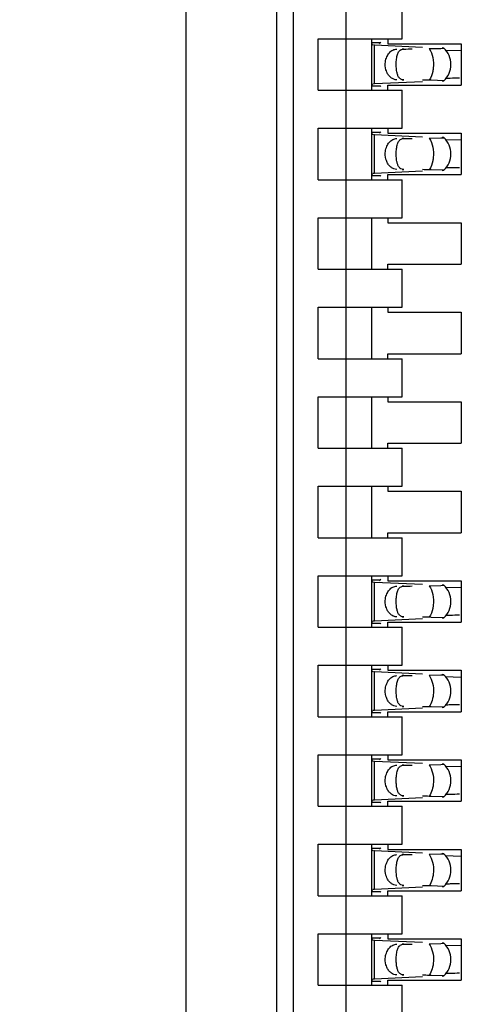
# Model space of a CAD drawing. Header units: inches. Extents: x 0 to 22, y 0 to 17.
# Tile 32 of 52: x 4.396 to 4.552, y 9.701 to 10.048. Entities that reach past the tile are written whole.
import ezdxf

# ---------------------------------------------------------------- set-up
doc = ezdxf.new("R2010")
doc.units = ezdxf.units.IN
doc.header["$LTSCALE"] = 1.21
doc.header["$MEASUREMENT"] = 0
doc.layers.get('0').update_dxf_attribs({"linetype": 'CONTINUOUS'})
doc.layers.add('DIMENSIONS', color=7, linetype='CONTINUOUS')
doc.styles.get("Standard").update_dxf_attribs({"font": 'txt', "width": 0.8})
doc.dimstyles.new('DIMSTYLE_1', dxfattribs={"dimtxt": 0.125, "dimasz": 0.18, "dimexe": 0.18, "dimexo": 0.0625, "dimgap": 0.09, "dimtad": 0, "dimtih": 1, "dimtoh": 1, "dimdec": 3, "dimzin": 4, "dimdsep": 46, "dimtxsty": 'STANDARD', "dimblk": '_FILLED', "dimblk1": '_FILLED', "dimblk2": '_FILLED', "dimcen": 0.09, "dimadec": 0, "dimazin": 0, "dimtp": 0.01, "dimtm": 0.01, "dimtfac": 1, "dimtdec": 3, "dimtofl": 0, "dimtmove": 0, "dimatfit": 3, "dimldrblk": '_FILLED', "dimfxl": 1, "dimtolj": 1, "dimtzin": 4, "dimarcsym": 0})

# ---------------------------------------------------------------- blocks, each defined once
blk = doc.blocks.new('*D4')
at = {"layer": 'DIMENSIONS', "color": 2, "linetype": 'CONTINUOUS'}
blk.add_line((4.453634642, 7.0576741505), (3.554734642, 7.0576741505), dxfattribs=at)
at = {"layer": 'DIMENSIONS', "color": 2, "linetype": 'CONTINUOUS', "insert": (3.492234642, 7.1201741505), "char_height": 0.125, "width": 1.525, "attachment_point": 3, "line_spacing_factor": 0.9}
blk.add_mtext('-4.822{\\Ftxt.shx;\\W1.000000;\\H0.125000; }[122.48]', dxfattribs=at)
blk = doc.blocks.new('_FILLED')
at = {"color": 0, "linetype": 'BYBLOCK'}
blk.add_solid([(0, 0), (-1, 0.1736111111), (-1, -0.1736111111)], dxfattribs=at)
blk = doc.blocks.new('*D5')
at = {"layer": 'DIMENSIONS', "color": 2, "linetype": 'CONTINUOUS'}
for p, q in [((4.0577810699, 6.9362306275), (3.9375, 6.75)), ((4.441734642, 6.9362306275), (4.0577810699, 6.9362306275)), ((3.9375, 6.75), (3.554734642, 6.75))]:
    blk.add_line(p, q, dxfattribs=at)
at = {"layer": 'DIMENSIONS', "color": 2, "linetype": 'CONTINUOUS', "insert": (3.492234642, 6.8125), "char_height": 0.125, "width": 1.525, "attachment_point": 3, "line_spacing_factor": 0.9}
blk.add_mtext('-4.943{\\Ftxt.shx;\\W1.000000;\\H0.125000; }[125.56]', dxfattribs=at)

msp = doc.modelspace()

# ---------------------------------------------------------------- linework, layer by layer
at = {"color": 7, "linetype": 'CONTINUOUS'}
for p, q in [((4.4550220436, 7.8665953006), (4.4550220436, 11.0707530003)), ((4.4869732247, 8.1738788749), (4.4869732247, 11.0085245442)), ((4.4928787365, 8.2919891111), (4.4928787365, 10.8293906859)), ((4.5113826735, 8.3562762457), (4.5113826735, 10.8261271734)), ((4.5310677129, 10.0412017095), (4.5310677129, 10.0545875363)), ((4.5015401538, 10.0230914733), (4.5015401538, 10.0412017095)), ((4.5015401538, 10.0412017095), (4.5310677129, 10.0412017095)), ((4.5204377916, 10.0230914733), (4.5204377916, 10.0412017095)), ((4.5261070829, 10.0412017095), (4.5261070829, 10.039430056)), ((4.523383, 10.0397083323), (4.5204377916, 10.0397083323)), ((4.5204377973, 10.0396997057), (4.5204387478, 10.0397705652)), ((4.5204526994, 10.0394626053), (4.5204377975, 10.039698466)), ((4.5214046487, 10.0388874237), (4.5209895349, 10.0389099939)), ((4.5382877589, 10.0381048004), (4.521404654, 10.0388892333)), ((4.5231670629, 10.0394554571), (4.523383, 10.0397083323)), ((4.5261070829, 10.039430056), (4.5519338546, 10.039430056)), ((4.540623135, 10.0377115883), (4.5447165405, 10.037803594)), ((4.5447165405, 10.037803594), (4.545776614, 10.0378718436)), ((4.5457883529, 10.0378829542), (4.5451576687, 10.0379361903)), ((4.551923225, 10.0369600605), (4.5462588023, 10.0371004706)), ((4.5519338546, 10.039430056), (4.5519338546, 10.0248631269)), ((4.5413699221, 10.0265691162), (4.540623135, 10.0265815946)), ((4.5457883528, 10.0264102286), (4.5413699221, 10.0265691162)), ((4.5015401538, 10.0230914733), (4.5310677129, 10.0230914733)), ((4.5204377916, 10.0245848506), (4.523383, 10.0245848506)), ((4.5204377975, 10.0245947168), (4.5206828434, 10.0253027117)), ((4.5204387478, 10.0245226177), (4.5204377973, 10.0245934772)), ((4.5208249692, 10.0253719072), (4.521182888, 10.0253944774)), ((4.521404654, 10.0254039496), (4.5382877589, 10.0261883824)), ((4.5261070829, 10.0230914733), (4.5261070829, 10.0248631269)), ((4.5261070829, 10.0248631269), (4.5519338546, 10.0248631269)), ((4.5310677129, 10.0097056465), (4.5310677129, 10.0230914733)), ((4.5451576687, 10.0263569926), (4.5457883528, 10.0264102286)), ((4.5015401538, 9.9915954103), (4.5015401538, 10.0097056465)), ((4.5015401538, 10.0097056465), (4.5310677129, 10.0097056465)), ((4.5204377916, 9.9915954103), (4.5204377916, 10.0097056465)), ((4.5261070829, 10.0097056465), (4.5261070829, 10.007933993)), ((4.523383, 10.0082122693), (4.5204377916, 10.0082122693)), ((4.5204377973, 10.0082036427), (4.5204387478, 10.0082745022)), ((4.5204526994, 10.0079665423), (4.5204377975, 10.008202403)), ((4.5214046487, 10.0073913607), (4.5209895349, 10.0074139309)), ((4.5382877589, 10.0066087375), (4.521404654, 10.0073931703)), ((4.5231670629, 10.0079593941), (4.523383, 10.0082122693)), ((4.5261070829, 10.007933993), (4.5519338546, 10.007933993)), ((4.540623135, 10.0062155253), (4.5447165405, 10.006307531)), ((4.5447165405, 10.006307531), (4.545776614, 10.0063757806)), ((4.5457883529, 10.0063868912), (4.5451576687, 10.0064401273)), ((4.5519338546, 10.007933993), (4.5519338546, 9.9933670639)), ((4.551923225, 10.0054639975), (4.5462588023, 10.0056044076)), ((4.5204377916, 9.9930887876), (4.523383, 9.9930887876)), ((4.5204377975, 9.9930986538), (4.5206828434, 9.9938066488)), ((4.5204387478, 9.9930265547), (4.5204377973, 9.9930974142)), ((4.5208249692, 9.9938758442), (4.521182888, 9.9938984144)), ((4.521404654, 9.9939078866), (4.5382877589, 9.9946923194)), ((4.5261070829, 9.9915954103), (4.5261070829, 9.9933670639)), ((4.5261070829, 9.9933670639), (4.5519338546, 9.9933670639)), ((4.5413699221, 9.9950730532), (4.540623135, 9.9950855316)), ((4.5457883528, 9.9949141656), (4.5413699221, 9.9950730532)), ((4.5451576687, 9.9948609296), (4.5457883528, 9.9949141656)), ((4.5015401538, 9.9915954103), (4.5310677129, 9.9915954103)), ((4.5310677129, 9.9782095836), (4.5310677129, 9.9915954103)), ((4.5015401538, 9.9600993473), (4.5015401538, 9.9782095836)), ((4.5015401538, 9.9782095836), (4.5310677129, 9.9782095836)), ((4.5204377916, 9.9600993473), (4.5204377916, 9.9782095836)), ((4.5261070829, 9.9782095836), (4.5261070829, 9.97643793)), ((4.5261070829, 9.97643793), (4.5519338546, 9.97643793)), ((4.5519338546, 9.97643793), (4.5519338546, 9.9618710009)), ((4.5261070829, 9.9600993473), (4.5261070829, 9.9618710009)), ((4.5261070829, 9.9618710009), (4.5519338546, 9.9618710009)), ((4.5015401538, 9.9600993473), (4.5310677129, 9.9600993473)), ((4.5310677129, 9.9467135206), (4.5310677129, 9.9600993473)), ((4.5015401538, 9.9286032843), (4.5015401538, 9.9467135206)), ((4.5015401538, 9.9467135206), (4.5310677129, 9.9467135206)), ((4.5204377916, 9.9286032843), (4.5204377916, 9.9467135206)), ((4.5261070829, 9.9467135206), (4.5261070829, 9.944941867)), ((4.5261070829, 9.944941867), (4.5519338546, 9.944941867)), ((4.5519338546, 9.944941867), (4.5519338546, 9.9303749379)), ((4.5261070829, 9.9286032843), (4.5261070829, 9.9303749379)), ((4.5261070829, 9.9303749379), (4.5519338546, 9.9303749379)), ((4.5015401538, 9.9286032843), (4.5310677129, 9.9286032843)), ((4.5310677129, 9.9152174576), (4.5310677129, 9.9286032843)), ((4.5015401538, 9.8971072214), (4.5015401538, 9.9152174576)), ((4.5015401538, 9.9152174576), (4.5310677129, 9.9152174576)), ((4.5204377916, 9.8971072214), (4.5204377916, 9.9152174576)), ((4.5261070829, 9.9152174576), (4.5261070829, 9.913445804)), ((4.5261070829, 9.913445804), (4.5519338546, 9.913445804)), ((4.5519338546, 9.913445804), (4.5519338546, 9.8988788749)), ((4.5261070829, 9.8971072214), (4.5261070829, 9.8988788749)), ((4.5261070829, 9.8988788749), (4.5519338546, 9.8988788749)), ((4.5015401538, 9.8971072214), (4.5310677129, 9.8971072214)), ((4.5310677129, 9.8837213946), (4.5310677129, 9.8971072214)), ((4.5015401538, 9.8656111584), (4.5015401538, 9.8837213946)), ((4.5015401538, 9.8837213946), (4.5310677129, 9.8837213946)), ((4.5204377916, 9.8656111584), (4.5204377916, 9.8837213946)), ((4.5261070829, 9.8837213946), (4.5261070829, 9.881949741)), ((4.5261070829, 9.881949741), (4.5519338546, 9.881949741)), ((4.5519338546, 9.881949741), (4.5519338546, 9.8673828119)), ((4.5261070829, 9.8656111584), (4.5261070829, 9.8673828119)), ((4.5261070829, 9.8673828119), (4.5519338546, 9.8673828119)), ((4.5015401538, 9.8656111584), (4.5310677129, 9.8656111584)), ((4.5310677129, 9.8522253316), (4.5310677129, 9.8656111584)), ((4.5015401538, 9.8341150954), (4.5015401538, 9.8522253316)), ((4.5015401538, 9.8522253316), (4.5310677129, 9.8522253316)), ((4.5204377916, 9.8341150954), (4.5204377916, 9.8522253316)), ((4.523383, 9.8507319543), (4.5204377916, 9.8507319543)), ((4.5204377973, 9.8507233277), (4.5204387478, 9.8507941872)), ((4.5204526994, 9.8504862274), (4.5204377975, 9.8507220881)), ((4.5214046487, 9.8499110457), (4.5209895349, 9.849933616)), ((4.5382877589, 9.8491284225), (4.521404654, 9.8499128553)), ((4.5231670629, 9.8504790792), (4.523383, 9.8507319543)), ((4.5261070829, 9.8522253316), (4.5261070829, 9.850453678)), ((4.5261070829, 9.850453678), (4.5519338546, 9.850453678)), ((4.5519338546, 9.850453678), (4.5519338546, 9.8358867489)), ((4.540623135, 9.8487352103), (4.5447165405, 9.8488272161)), ((4.5447165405, 9.8488272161), (4.545776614, 9.8488954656)), ((4.5457883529, 9.8489065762), (4.5451576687, 9.8489598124)), ((4.551923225, 9.8479836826), (4.5462588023, 9.8481240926)), ((4.5204377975, 9.8356183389), (4.5206828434, 9.8363263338)), ((4.5208249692, 9.8363955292), (4.521182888, 9.8364180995)), ((4.521404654, 9.8364275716), (4.5382877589, 9.8372120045)), ((4.5413699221, 9.8375927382), (4.540623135, 9.8376052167)), ((4.5457883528, 9.8374338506), (4.5413699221, 9.8375927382)), ((4.5451576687, 9.8373806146), (4.5457883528, 9.8374338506)), ((4.5015401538, 9.8341150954), (4.5310677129, 9.8341150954)), ((4.5204377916, 9.8356084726), (4.523383, 9.8356084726)), ((4.5204387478, 9.8355462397), (4.5204377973, 9.8356170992)), ((4.5261070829, 9.8341150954), (4.5261070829, 9.8358867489)), ((4.5261070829, 9.8358867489), (4.5519338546, 9.8358867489)), ((4.5310677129, 9.8207292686), (4.5310677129, 9.8341150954)), ((4.5015401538, 9.8026190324), (4.5015401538, 9.8207292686)), ((4.5015401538, 9.8207292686), (4.5310677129, 9.8207292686)), ((4.5204377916, 9.8026190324), (4.5204377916, 9.8207292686)), ((4.523383, 9.8192358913), (4.5204377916, 9.8192358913)), ((4.5204377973, 9.8192272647), (4.5204387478, 9.8192981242)), ((4.5204526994, 9.8189901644), (4.5204377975, 9.8192260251)), ((4.5231670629, 9.8189830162), (4.523383, 9.8192358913)), ((4.5261070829, 9.8207292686), (4.5261070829, 9.8189576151)), ((4.5261070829, 9.8189576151), (4.5519338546, 9.8189576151)), ((4.5519338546, 9.8189576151), (4.5519338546, 9.8043906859)), ((4.5214046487, 9.8184149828), (4.5209895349, 9.818437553)), ((4.5382877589, 9.8176323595), (4.521404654, 9.8184167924)), ((4.540623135, 9.8172391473), (4.5447165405, 9.8173311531)), ((4.5447165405, 9.8173311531), (4.545776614, 9.8173994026)), ((4.5457883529, 9.8174105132), (4.5451576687, 9.8174637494)), ((4.551923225, 9.8164876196), (4.5462588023, 9.8166280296)), ((4.5204377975, 9.8041222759), (4.5206828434, 9.8048302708)), ((4.5208249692, 9.8048994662), (4.521182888, 9.8049220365)), ((4.521404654, 9.8049315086), (4.538287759, 9.8057159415)), ((4.5413699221, 9.8060966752), (4.540623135, 9.8061091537)), ((4.5457883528, 9.8059377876), (4.5413699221, 9.8060966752)), ((4.5451576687, 9.8058845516), (4.5457883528, 9.8059377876)), ((4.5015401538, 9.8026190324), (4.5310677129, 9.8026190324)), ((4.5204377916, 9.8041124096), (4.523383, 9.8041124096)), ((4.5204387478, 9.8040501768), (4.5204377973, 9.8041210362)), ((4.5261070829, 9.8026190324), (4.5261070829, 9.8043906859)), ((4.5261070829, 9.8043906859), (4.5519338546, 9.8043906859)), ((4.5310677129, 9.7892332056), (4.5310677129, 9.8026190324)), ((4.5015401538, 9.7711229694), (4.5015401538, 9.7892332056)), ((4.5015401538, 9.7892332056), (4.5310677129, 9.7892332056)), ((4.5204377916, 9.7711229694), (4.5204377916, 9.7892332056)), ((4.523383, 9.7877398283), (4.5204377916, 9.7877398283)), ((4.5204377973, 9.7877312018), (4.5204387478, 9.7878020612)), ((4.5204526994, 9.7874941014), (4.5204377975, 9.7877299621)), ((4.5231670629, 9.7874869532), (4.523383, 9.7877398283)), ((4.5261070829, 9.7892332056), (4.5261070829, 9.7874615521)), ((4.5261070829, 9.7874615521), (4.5519338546, 9.7874615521)), ((4.5519338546, 9.7874615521), (4.5519338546, 9.7728946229)), ((4.5214046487, 9.7869189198), (4.5209895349, 9.78694149)), ((4.5382877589, 9.7861362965), (4.521404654, 9.7869207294)), ((4.540623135, 9.7857430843), (4.5447165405, 9.7858350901)), ((4.5447165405, 9.7858350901), (4.545776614, 9.7859033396)), ((4.5457883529, 9.7859144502), (4.5451576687, 9.7859676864)), ((4.551923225, 9.7849915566), (4.5462588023, 9.7851319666)), ((4.521404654, 9.7734354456), (4.538287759, 9.7742198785)), ((4.5413699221, 9.7746006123), (4.540623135, 9.7746130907)), ((4.5457883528, 9.7744417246), (4.5413699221, 9.7746006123)), ((4.5451576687, 9.7743884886), (4.5457883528, 9.7744417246)), ((4.5015401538, 9.7711229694), (4.5310677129, 9.7711229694)), ((4.5204377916, 9.7726163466), (4.523383, 9.7726163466)), ((4.5204377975, 9.7726262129), (4.5206828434, 9.7733342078)), ((4.5204387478, 9.7725541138), (4.5204377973, 9.7726249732)), ((4.5208249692, 9.7734034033), (4.521182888, 9.7734259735)), ((4.5261070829, 9.7711229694), (4.5261070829, 9.7728946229)), ((4.5261070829, 9.7728946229), (4.5519338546, 9.7728946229)), ((4.5310677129, 9.7577371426), (4.5310677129, 9.7711229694)), ((4.5015401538, 9.7396269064), (4.5015401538, 9.7577371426)), ((4.5015401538, 9.7577371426), (4.5310677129, 9.7577371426)), ((4.5204377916, 9.7396269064), (4.5204377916, 9.7577371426)), ((4.523383, 9.7562437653), (4.5204377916, 9.7562437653)), ((4.5204377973, 9.7562351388), (4.5204387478, 9.7563059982)), ((4.5204526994, 9.7559980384), (4.5204377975, 9.7562338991)), ((4.5231670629, 9.7559908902), (4.523383, 9.7562437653)), ((4.5261070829, 9.7577371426), (4.5261070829, 9.7559654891)), ((4.5214046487, 9.7554228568), (4.5209895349, 9.755445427)), ((4.5382877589, 9.7546402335), (4.521404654, 9.7554246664)), ((4.5261070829, 9.7559654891), (4.5519338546, 9.7559654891)), ((4.540623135, 9.7542470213), (4.5447165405, 9.7543390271)), ((4.5447165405, 9.7543390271), (4.545776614, 9.7544072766)), ((4.5457883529, 9.7544183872), (4.5451576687, 9.7544716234)), ((4.551923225, 9.7534954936), (4.5462588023, 9.7536359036)), ((4.5519338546, 9.7559654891), (4.5519338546, 9.7413985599)), ((4.521404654, 9.7419393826), (4.538287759, 9.7427238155)), ((4.5413699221, 9.7431045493), (4.540623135, 9.7431170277)), ((4.5457883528, 9.7429456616), (4.5413699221, 9.7431045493)), ((4.5451576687, 9.7428924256), (4.5457883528, 9.7429456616)), ((4.5015401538, 9.7396269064), (4.5310677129, 9.7396269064)), ((4.5204377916, 9.7411202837), (4.523383, 9.7411202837)), ((4.5204377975, 9.7411301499), (4.5206828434, 9.7418381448)), ((4.5204387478, 9.7410580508), (4.5204377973, 9.7411289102)), ((4.5208249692, 9.7419073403), (4.521182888, 9.7419299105)), ((4.5261070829, 9.7396269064), (4.5261070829, 9.7413985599)), ((4.5261070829, 9.7413985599), (4.5519338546, 9.7413985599)), ((4.5310677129, 9.7262410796), (4.5310677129, 9.7396269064)), ((4.5015401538, 9.7081308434), (4.5015401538, 9.7262410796)), ((4.5015401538, 9.7262410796), (4.5310677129, 9.7262410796)), ((4.5204377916, 9.7081308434), (4.5204377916, 9.7262410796)), ((4.5261070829, 9.7262410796), (4.5261070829, 9.7244694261)), ((4.523383, 9.7247477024), (4.5204377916, 9.7247477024)), ((4.5204377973, 9.7247390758), (4.5204387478, 9.7248099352)), ((4.5204526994, 9.7245019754), (4.5204377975, 9.7247378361)), ((4.5214046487, 9.7239267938), (4.5209895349, 9.723949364)), ((4.5382877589, 9.7231441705), (4.521404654, 9.7239286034)), ((4.5231670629, 9.7244948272), (4.523383, 9.7247477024)), ((4.5261070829, 9.7244694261), (4.5519338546, 9.7244694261)), ((4.540623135, 9.7227509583), (4.5447165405, 9.7228429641)), ((4.5447165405, 9.7228429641), (4.545776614, 9.7229112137)), ((4.5457883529, 9.7229223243), (4.5451576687, 9.7229755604)), ((4.551923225, 9.7219994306), (4.5462588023, 9.7221398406)), ((4.5519338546, 9.7244694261), (4.5519338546, 9.7099024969)), ((4.521404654, 9.7104433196), (4.538287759, 9.7112277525)), ((4.5413699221, 9.7116084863), (4.540623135, 9.7116209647)), ((4.5457883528, 9.7114495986), (4.5413699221, 9.7116084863)), ((4.5451576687, 9.7113963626), (4.5457883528, 9.7114495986)), ((4.5015401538, 9.7081308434), (4.5310677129, 9.7081308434)), ((4.5204377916, 9.7096242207), (4.523383, 9.7096242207)), ((4.5204377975, 9.7096340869), (4.5206828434, 9.7103420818)), ((4.5204387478, 9.7095619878), (4.5204377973, 9.7096328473)), ((4.5208249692, 9.7104112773), (4.521182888, 9.7104338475)), ((4.5261070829, 9.7081308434), (4.5261070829, 9.7099024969)), ((4.5261070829, 9.7099024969), (4.5519338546, 9.7099024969)), ((4.5310677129, 9.6947450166), (4.5310677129, 9.7081308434))]:
    msp.add_line(p, q, dxfattribs=at)
at = {"color": 9, "linetype": 'CONTINUOUS'}
for p, q in [((4.521404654, 10.0254039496), (4.521404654, 10.0388892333)), ((4.5316474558, 10.0375599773), (4.5310677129, 10.0375599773)), ((4.5310677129, 10.0267332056), (4.5316474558, 10.0267332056)), ((4.521404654, 9.9939078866), (4.521404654, 10.0073931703)), ((4.5316474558, 10.0060639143), (4.5310677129, 10.0060639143)), ((4.5310677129, 9.9952371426), (4.5316474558, 9.9952371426)), ((4.521404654, 9.8364275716), (4.521404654, 9.8499128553)), ((4.5316474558, 9.8485835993), (4.5310677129, 9.8485835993)), ((4.5310677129, 9.8377568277), (4.5316474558, 9.8377568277)), ((4.521404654, 9.8049315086), (4.521404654, 9.8184167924)), ((4.5316474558, 9.8170875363), (4.5310677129, 9.8170875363)), ((4.5310677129, 9.8062607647), (4.5316474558, 9.8062607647)), ((4.521404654, 9.7734354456), (4.521404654, 9.7869207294)), ((4.5316474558, 9.7855914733), (4.5310677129, 9.7855914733)), ((4.5310677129, 9.7747647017), (4.5316474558, 9.7747647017)), ((4.521404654, 9.7419393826), (4.521404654, 9.7554246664)), ((4.5316474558, 9.7540954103), (4.5310677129, 9.7540954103)), ((4.5310677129, 9.7432686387), (4.5316474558, 9.7432686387)), ((4.521404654, 9.7104433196), (4.521404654, 9.7239286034)), ((4.5316474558, 9.7225993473), (4.5310677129, 9.7225993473)), ((4.5310677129, 9.7117725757), (4.5316474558, 9.7117725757))]:
    msp.add_line(p, q, dxfattribs=at)
at = {"color": 7, "linetype": 'CONTINUOUS'}
for centre, radius, start, end in [((4.5403944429, 10.0321465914), 0.0078740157, 313.2376953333, 46.7623047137), ((4.5543366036, 9.7838100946), 0.2435166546, 91.4781476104, 91.8818145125), ((4.5618518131, 9.4993977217), 0.5280282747, 91.1421004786, 91.4972558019), ((4.5229607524, 9.9926264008), 0.0328162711, 92.7179069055, 93.1055942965), ((4.5403944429, 10.0006505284), 0.0078740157, 313.2376953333, 46.7623047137), ((4.5543366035, 9.7523140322), 0.2435166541, 91.4781476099, 91.881814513), ((4.5618518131, 9.4679016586), 0.5280282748, 91.1421004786, 91.4972558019), ((4.5229607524, 9.9611303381), 0.0328162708, 92.7179069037, 93.1055942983), ((4.5403944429, 9.8431702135), 0.0078740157, 313.2376953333, 46.7623047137), ((4.5229607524, 9.8036500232), 0.0328162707, 92.717906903, 93.1055942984), ((4.5543366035, 9.5948337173), 0.2435166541, 91.4781476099, 91.881814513), ((4.561851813, 9.3104213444), 0.528028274, 91.1421004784, 91.4972558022), ((4.5403944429, 9.8116741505), 0.0078740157, 313.2376953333, 46.7623047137), ((4.5229607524, 9.7721539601), 0.0328162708, 92.7179069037, 93.1055942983), ((4.5541723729, 9.569012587), 0.2378393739, 91.4738626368, 91.9067402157), ((4.5618518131, 9.2789252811), 0.5280282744, 91.1421004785, 91.497255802), ((4.5403944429, 9.7801780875), 0.0078740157, 313.2376953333, 46.7623047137), ((4.5541723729, 9.5375165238), 0.2378393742, 91.473862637, 91.9067402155), ((4.5618518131, 9.2474292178), 0.5280282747, 91.1421004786, 91.4972558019), ((4.5229607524, 9.7406578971), 0.0328162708, 92.7179069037, 93.1055942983), ((4.5403944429, 9.7486820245), 0.0078740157, 313.2376953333, 46.7623047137), ((4.5541723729, 9.5060204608), 0.2378393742, 91.473862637, 91.9067402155), ((4.5618518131, 9.2159331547), 0.5280282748, 91.1421004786, 91.4972558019), ((4.5229607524, 9.7091618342), 0.0328162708, 92.7179069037, 93.1055942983), ((4.5403944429, 9.7171859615), 0.0078740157, 313.2376953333, 46.7623047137), ((4.5541723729, 9.474524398), 0.2378393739, 91.4738626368, 91.9067402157), ((4.5618518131, 9.1844370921), 0.5280282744, 91.1421004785, 91.497255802), ((4.5229607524, 9.6776657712), 0.0328162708, 92.7179069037, 93.1055942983)]:
    msp.add_arc(centre, radius, start, end, dxfattribs=at)
for centre, major_axis, ratio, start_param, end_param in [((4.5222451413, 10.0507295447), (-0, 0.0118110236), 0.2679491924, -2.7738167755, -2.7145116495), ((4.2039877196, 10.0321465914), (0.4711895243, 0.0078735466), 0.0001824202, -0.8018391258, -0.7929241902), ((4.2039877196, 10.0321465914), (0.4711895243, -0.0078735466), 0.0001824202, 0.7749796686, 0.7820906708), ((4.5222451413, 10.0135636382), (-0, 0.0118110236), 0.2679491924, -0.4270814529, -0.3677758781), ((4.5222451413, 10.0192334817), (0, 0.0118110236), 0.2679491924, -2.7738167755, -2.7145116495), ((4.2039877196, 10.0006505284), (0.4711895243, 0.0078735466), 0.0001824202, -0.8018391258, -0.7929241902), ((4.5222451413, 9.9820675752), (0, 0.0118110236), 0.2679491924, -0.4270814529, -0.3677758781), ((4.2039877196, 10.0006505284), (0.4711895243, -0.0078735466), 0.0001824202, 0.7749796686, 0.7820906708), ((4.5222451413, 9.8617531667), (-0, 0.0118110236), 0.2679491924, -2.7738167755, -2.7145116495), ((4.2039877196, 9.8431702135), (0.4711895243, 0.0078735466), 0.0001824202, -0.8018391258, -0.7929241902), ((4.2039877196, 9.8431702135), (0.4711895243, -0.0078735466), 0.0001824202, 0.7749796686, 0.7820906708), ((4.5222451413, 9.8245872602), (-0, 0.0118110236), 0.2679491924, -0.4270814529, -0.3677758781), ((4.5222451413, 9.8302571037), (-0, 0.0118110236), 0.2679491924, -2.7738167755, -2.7145116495), ((4.2039877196, 9.8116741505), (0.4711895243, 0.0078735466), 0.0001824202, -0.8018391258, -0.7929241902), ((4.2039877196, 9.8116741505), (0.4711895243, -0.0078735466), 0.0001824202, 0.7749796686, 0.7820906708), ((4.5222451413, 9.7930911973), (0, 0.0118110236), 0.2679491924, -0.4270814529, -0.3677758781), ((4.5222451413, 9.7987610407), (0, 0.0118110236), 0.2679491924, -2.7738167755, -2.7145116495), ((4.2039877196, 9.7801780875), (0.4711895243, 0.0078735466), 0.0001824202, -0.8018391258, -0.7929241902), ((4.2039877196, 9.7801780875), (0.4711895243, -0.0078735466), 0.0001824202, 0.7749796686, 0.7820906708), ((4.5222451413, 9.7615951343), (-0, 0.0118110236), 0.2679491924, -0.4270814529, -0.3677758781), ((4.5222451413, 9.7672649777), (0, 0.0118110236), 0.2679491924, -2.7738167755, -2.7145116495), ((4.2039877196, 9.7486820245), (0.4711895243, 0.0078735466), 0.0001824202, -0.8018391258, -0.7929241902), ((4.2039877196, 9.7486820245), (0.4711895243, -0.0078735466), 0.0001824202, 0.7749796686, 0.7820906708), ((4.5222451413, 9.7300990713), (-0, 0.0118110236), 0.2679491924, -0.4270814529, -0.3677758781), ((4.5222451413, 9.7357689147), (0, 0.0118110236), 0.2679491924, -2.7738167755, -2.7145116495), ((4.2039877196, 9.7171859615), (0.4711895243, 0.0078735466), 0.0001824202, -0.8018391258, -0.7929241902), ((4.2039877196, 9.7171859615), (0.4711895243, -0.0078735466), 0.0001824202, 0.7749796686, 0.7820906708), ((4.5222451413, 9.6986030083), (0, 0.0118110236), 0.2679491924, -0.4270814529, -0.3677758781)]:
    msp.add_ellipse(centre, major_axis=major_axis, ratio=ratio, start_param=start_param, end_param=end_param, dxfattribs=at)
for points, knots in [([(4.520824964, 10.0389194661), (4.5207748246, 10.0389350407), (4.5206781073, 10.0389817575), (4.52051679, 10.0391541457), (4.5204696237, 10.0393371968), (4.5204526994, 10.0394626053)], [0, 0, 0, 0, 0.2267990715, 0.4533532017, 1, 1, 1, 1]), ([(4.5252122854, 10.0330787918), (4.5252918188, 10.0336798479), (4.5255965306, 10.0348285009), (4.526486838, 10.0362905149), (4.5277237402, 10.0372938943), (4.5287209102, 10.0375520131), (4.5291974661, 10.0375599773)], [0, 0, 0, 0, 0.28045492, 0.5418465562, 0.779528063, 1, 1, 1, 1]), ([(4.5290394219, 10.0331585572), (4.5290742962, 10.0337460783), (4.5291663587, 10.0345887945), (4.5294245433, 10.0356304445), (4.5296715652, 10.0362750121), (4.5299972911, 10.0368143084), (4.5304319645, 10.0372351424), (4.5309982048, 10.0375021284), (4.5314235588, 10.0375561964), (4.5316474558, 10.0375599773)], [0, 0, 0, 0, 0.3111597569, 0.4460927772, 0.566488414, 0.6748242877, 0.776716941, 0.8816123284, 1, 1, 1, 1]), ([(4.5256913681, 10.0294598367), (4.5255722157, 10.0297351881), (4.5251690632, 10.0308944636), (4.5250909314, 10.032161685), (4.5252122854, 10.0330787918)], [0, 0, 0, 0, 0.2448939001, 1, 1, 1, 1]), ([(4.5292275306, 10.0295321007), (4.5291198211, 10.030106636), (4.5289981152, 10.0313171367), (4.5290022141, 10.0325317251), (4.5290394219, 10.0331585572)], [0, 0, 0, 0, 0.4821064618, 1, 1, 1, 1]), ([(4.5291974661, 10.0267332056), (4.5288410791, 10.0267391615), (4.5281081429, 10.0268813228), (4.5271135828, 10.0274542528), (4.5262739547, 10.0283355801), (4.5258618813, 10.0290657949), (4.5256913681, 10.0294598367)], [0, 0, 0, 0, 0.2285254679, 0.4679518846, 0.7247253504, 1, 1, 1, 1]), ([(4.5316474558, 10.0267332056), (4.5313147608, 10.0267388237), (4.5308188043, 10.0268331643), (4.5302878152, 10.0271875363), (4.5299745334, 10.0275261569), (4.5297211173, 10.0279358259), (4.5294346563, 10.0285984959), (4.5292995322, 10.0291480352), (4.5292275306, 10.0295321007)], [0, 0, 0, 0, 0.246021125, 0.3565709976, 0.4674902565, 0.584442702, 0.7110848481, 1, 1, 1, 1]), ([(4.520824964, 10.0074234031), (4.5207748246, 10.0074389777), (4.5206781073, 10.0074856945), (4.52051679, 10.0076580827), (4.5204696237, 10.0078411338), (4.5204526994, 10.0079665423)], [0, 0, 0, 0, 0.2267990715, 0.4533532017, 1, 1, 1, 1]), ([(4.5252122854, 10.0015827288), (4.5252918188, 10.0021837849), (4.5255965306, 10.0033324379), (4.526486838, 10.0047944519), (4.5277237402, 10.0057978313), (4.5287209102, 10.0060559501), (4.5291974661, 10.0060639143)], [0, 0, 0, 0, 0.28045492, 0.5418465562, 0.779528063, 1, 1, 1, 1]), ([(4.5290394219, 10.0016624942), (4.5290742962, 10.0022500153), (4.5291663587, 10.0030927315), (4.5294245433, 10.0041343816), (4.5296715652, 10.0047789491), (4.5299972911, 10.0053182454), (4.5304319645, 10.0057390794), (4.5309982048, 10.0060060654), (4.5314235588, 10.0060601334), (4.5316474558, 10.0060639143)], [0, 0, 0, 0, 0.3111597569, 0.4460927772, 0.566488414, 0.6748242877, 0.776716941, 0.8816123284, 1, 1, 1, 1]), ([(4.5256913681, 9.9979637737), (4.5255722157, 9.9982391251), (4.5251690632, 9.9993984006), (4.5250909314, 10.000665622), (4.5252122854, 10.0015827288)], [0, 0, 0, 0, 0.2448939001, 1, 1, 1, 1]), ([(4.5292275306, 9.9980360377), (4.5291198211, 9.998610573), (4.5289981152, 9.9998210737), (4.5290022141, 10.0010356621), (4.5290394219, 10.0016624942)], [0, 0, 0, 0, 0.4821064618, 1, 1, 1, 1]), ([(4.5291974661, 9.9952371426), (4.5288410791, 9.9952430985), (4.5281081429, 9.9953852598), (4.5271135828, 9.9959581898), (4.5262739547, 9.9968395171), (4.5258618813, 9.9975697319), (4.5256913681, 9.9979637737)], [0, 0, 0, 0, 0.2285254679, 0.4679518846, 0.7247253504, 1, 1, 1, 1]), ([(4.5316474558, 9.9952371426), (4.5313147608, 9.9952427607), (4.5308188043, 9.9953371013), (4.5302878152, 9.9956914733), (4.5299745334, 9.9960300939), (4.5297211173, 9.9964397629), (4.5294346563, 9.9971024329), (4.5292995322, 9.9976519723), (4.5292275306, 9.9980360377)], [0, 0, 0, 0, 0.246021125, 0.3565709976, 0.4674902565, 0.584442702, 0.7110848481, 1, 1, 1, 1]), ([(4.520824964, 9.8499430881), (4.5207748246, 9.8499586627), (4.5206781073, 9.8500053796), (4.52051679, 9.8501777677), (4.5204696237, 9.8503608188), (4.5204526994, 9.8504862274)], [0, 0, 0, 0, 0.2267990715, 0.4533532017, 1, 1, 1, 1]), ([(4.5252122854, 9.8441024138), (4.5252918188, 9.84470347), (4.5255965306, 9.845852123), (4.526486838, 9.8473141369), (4.5277237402, 9.8483175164), (4.5287209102, 9.8485756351), (4.5291974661, 9.8485835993)], [0, 0, 0, 0, 0.28045492, 0.5418465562, 0.779528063, 1, 1, 1, 1]), ([(4.5290394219, 9.8441821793), (4.5290742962, 9.8447697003), (4.5291663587, 9.8456124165), (4.5294245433, 9.8466540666), (4.5296715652, 9.8472986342), (4.5299972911, 9.8478379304), (4.5304319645, 9.8482587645), (4.5309982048, 9.8485257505), (4.5314235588, 9.8485798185), (4.5316474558, 9.8485835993)], [0, 0, 0, 0, 0.3111597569, 0.4460927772, 0.566488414, 0.6748242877, 0.776716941, 0.8816123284, 1, 1, 1, 1]), ([(4.5256913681, 9.8404834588), (4.5255722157, 9.8407588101), (4.5251690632, 9.8419180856), (4.5250909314, 9.8431853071), (4.5252122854, 9.8441024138)], [0, 0, 0, 0, 0.2448939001, 1, 1, 1, 1]), ([(4.5292275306, 9.8405557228), (4.5291198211, 9.8411302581), (4.5289981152, 9.8423407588), (4.5290022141, 9.8435553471), (4.5290394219, 9.8441821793)], [0, 0, 0, 0, 0.4821064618, 1, 1, 1, 1]), ([(4.5291974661, 9.8377568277), (4.5288410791, 9.8377627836), (4.5281081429, 9.8379049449), (4.5271135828, 9.8384778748), (4.5262739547, 9.8393592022), (4.5258618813, 9.840089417), (4.5256913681, 9.8404834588)], [0, 0, 0, 0, 0.2285254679, 0.4679518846, 0.7247253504, 1, 1, 1, 1]), ([(4.5316474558, 9.8377568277), (4.5313147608, 9.8377624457), (4.5308188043, 9.8378567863), (4.5302878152, 9.8382111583), (4.5299745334, 9.8385497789), (4.5297211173, 9.8389594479), (4.5294346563, 9.8396221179), (4.5292995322, 9.8401716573), (4.5292275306, 9.8405557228)], [0, 0, 0, 0, 0.246021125, 0.3565709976, 0.4674902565, 0.584442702, 0.7110848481, 1, 1, 1, 1]), ([(4.520824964, 9.8184470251), (4.5207748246, 9.8184625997), (4.5206781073, 9.8185093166), (4.52051679, 9.8186817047), (4.5204696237, 9.8188647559), (4.5204526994, 9.8189901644)], [0, 0, 0, 0, 0.2267990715, 0.4533532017, 1, 1, 1, 1]), ([(4.5252122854, 9.8126063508), (4.5252918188, 9.813207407), (4.5255965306, 9.81435606), (4.526486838, 9.8158180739), (4.5277237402, 9.8168214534), (4.5287209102, 9.8170795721), (4.5291974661, 9.8170875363)], [0, 0, 0, 0, 0.28045492, 0.5418465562, 0.779528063, 1, 1, 1, 1]), ([(4.5290394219, 9.8126861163), (4.5290742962, 9.8132736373), (4.5291663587, 9.8141163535), (4.5294245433, 9.8151580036), (4.5296715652, 9.8158025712), (4.5299972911, 9.8163418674), (4.5304319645, 9.8167627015), (4.5309982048, 9.8170296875), (4.5314235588, 9.8170837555), (4.5316474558, 9.8170875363)], [0, 0, 0, 0, 0.3111597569, 0.4460927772, 0.566488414, 0.6748242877, 0.776716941, 0.8816123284, 1, 1, 1, 1]), ([(4.5256913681, 9.8089873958), (4.5255722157, 9.8092627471), (4.5251690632, 9.8104220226), (4.5250909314, 9.8116892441), (4.5252122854, 9.8126063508)], [0, 0, 0, 0, 0.2448939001, 1, 1, 1, 1]), ([(4.5292275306, 9.8090596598), (4.5291198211, 9.8096341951), (4.5289981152, 9.8108446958), (4.5290022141, 9.8120592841), (4.5290394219, 9.8126861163)], [0, 0, 0, 0, 0.4821064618, 1, 1, 1, 1]), ([(4.5291974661, 9.8062607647), (4.5288410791, 9.8062667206), (4.5281081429, 9.8064088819), (4.5271135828, 9.8069818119), (4.5262739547, 9.8078631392), (4.5258618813, 9.808593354), (4.5256913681, 9.8089873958)], [0, 0, 0, 0, 0.2285254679, 0.4679518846, 0.7247253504, 1, 1, 1, 1]), ([(4.5316474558, 9.8062607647), (4.5313147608, 9.8062663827), (4.5308188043, 9.8063607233), (4.5302878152, 9.8067150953), (4.5299745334, 9.8070537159), (4.5297211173, 9.8074633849), (4.5294346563, 9.8081260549), (4.5292995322, 9.8086755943), (4.5292275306, 9.8090596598)], [0, 0, 0, 0, 0.246021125, 0.3565709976, 0.4674902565, 0.584442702, 0.7110848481, 1, 1, 1, 1]), ([(4.520824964, 9.7869509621), (4.5207748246, 9.7869665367), (4.5206781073, 9.7870132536), (4.52051679, 9.7871856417), (4.5204696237, 9.7873686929), (4.5204526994, 9.7874941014)], [0, 0, 0, 0, 0.2267990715, 0.4533532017, 1, 1, 1, 1]), ([(4.5252122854, 9.7811102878), (4.5252918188, 9.781711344), (4.5255965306, 9.782859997), (4.526486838, 9.7843220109), (4.5277237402, 9.7853253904), (4.5287209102, 9.7855835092), (4.5291974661, 9.7855914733)], [0, 0, 0, 0, 0.28045492, 0.5418465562, 0.779528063, 1, 1, 1, 1]), ([(4.5290394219, 9.7811900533), (4.5290742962, 9.7817775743), (4.5291663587, 9.7826202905), (4.5294245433, 9.7836619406), (4.5296715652, 9.7843065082), (4.5299972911, 9.7848458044), (4.5304319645, 9.7852666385), (4.5309982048, 9.7855336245), (4.5314235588, 9.7855876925), (4.5316474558, 9.7855914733)], [0, 0, 0, 0, 0.3111597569, 0.4460927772, 0.566488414, 0.6748242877, 0.776716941, 0.8816123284, 1, 1, 1, 1]), ([(4.5256913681, 9.7774913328), (4.5255722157, 9.7777666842), (4.5251690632, 9.7789259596), (4.5250909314, 9.7801931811), (4.5252122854, 9.7811102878)], [0, 0, 0, 0, 0.2448939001, 1, 1, 1, 1]), ([(4.5292275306, 9.7775635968), (4.5291198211, 9.7781381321), (4.5289981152, 9.7793486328), (4.5290022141, 9.7805632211), (4.5290394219, 9.7811900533)], [0, 0, 0, 0, 0.4821064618, 1, 1, 1, 1]), ([(4.5291974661, 9.7747647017), (4.5288410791, 9.7747706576), (4.5281081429, 9.7749128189), (4.5271135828, 9.7754857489), (4.5262739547, 9.7763670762), (4.5258618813, 9.777097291), (4.5256913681, 9.7774913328)], [0, 0, 0, 0, 0.2285254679, 0.4679518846, 0.7247253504, 1, 1, 1, 1]), ([(4.5316474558, 9.7747647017), (4.5313147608, 9.7747703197), (4.5308188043, 9.7748646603), (4.5302878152, 9.7752190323), (4.5299745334, 9.7755576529), (4.5297211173, 9.775967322), (4.5294346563, 9.776629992), (4.5292995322, 9.7771795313), (4.5292275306, 9.7775635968)], [0, 0, 0, 0, 0.246021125, 0.3565709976, 0.4674902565, 0.584442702, 0.7110848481, 1, 1, 1, 1]), ([(4.520824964, 9.7554548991), (4.5207748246, 9.7554704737), (4.5206781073, 9.7555171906), (4.52051679, 9.7556895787), (4.5204696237, 9.7558726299), (4.5204526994, 9.7559980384)], [0, 0, 0, 0, 0.2267990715, 0.4533532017, 1, 1, 1, 1]), ([(4.5252122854, 9.7496142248), (4.5252918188, 9.750215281), (4.5255965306, 9.751363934), (4.526486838, 9.7528259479), (4.5277237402, 9.7538293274), (4.5287209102, 9.7540874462), (4.5291974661, 9.7540954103)], [0, 0, 0, 0, 0.28045492, 0.5418465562, 0.779528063, 1, 1, 1, 1]), ([(4.5290394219, 9.7496939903), (4.5290742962, 9.7502815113), (4.5291663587, 9.7511242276), (4.5294245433, 9.7521658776), (4.5296715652, 9.7528104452), (4.5299972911, 9.7533497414), (4.5304319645, 9.7537705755), (4.5309982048, 9.7540375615), (4.5314235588, 9.7540916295), (4.5316474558, 9.7540954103)], [0, 0, 0, 0, 0.3111597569, 0.4460927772, 0.566488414, 0.6748242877, 0.776716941, 0.8816123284, 1, 1, 1, 1]), ([(4.5256913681, 9.7459952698), (4.5255722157, 9.7462706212), (4.5251690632, 9.7474298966), (4.5250909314, 9.7486971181), (4.5252122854, 9.7496142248)], [0, 0, 0, 0, 0.2448939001, 1, 1, 1, 1]), ([(4.5292275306, 9.7460675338), (4.5291198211, 9.7466420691), (4.5289981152, 9.7478525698), (4.5290022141, 9.7490671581), (4.5290394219, 9.7496939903)], [0, 0, 0, 0, 0.4821064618, 1, 1, 1, 1]), ([(4.5291974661, 9.7432686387), (4.5288410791, 9.7432745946), (4.5281081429, 9.7434167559), (4.5271135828, 9.7439896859), (4.5262739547, 9.7448710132), (4.5258618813, 9.745601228), (4.5256913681, 9.7459952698)], [0, 0, 0, 0, 0.2285254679, 0.4679518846, 0.7247253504, 1, 1, 1, 1]), ([(4.5316474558, 9.7432686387), (4.5313147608, 9.7432742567), (4.5308188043, 9.7433685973), (4.5302878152, 9.7437229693), (4.5299745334, 9.7440615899), (4.5297211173, 9.744471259), (4.5294346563, 9.745133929), (4.5292995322, 9.7456834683), (4.5292275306, 9.7460675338)], [0, 0, 0, 0, 0.246021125, 0.3565709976, 0.4674902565, 0.584442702, 0.7110848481, 1, 1, 1, 1]), ([(4.520824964, 9.7239588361), (4.5207748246, 9.7239744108), (4.5206781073, 9.7240211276), (4.52051679, 9.7241935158), (4.5204696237, 9.7243765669), (4.5204526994, 9.7245019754)], [0, 0, 0, 0, 0.2267990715, 0.4533532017, 1, 1, 1, 1]), ([(4.5252122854, 9.7181181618), (4.5252918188, 9.718719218), (4.5255965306, 9.719867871), (4.526486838, 9.7213298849), (4.5277237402, 9.7223332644), (4.5287209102, 9.7225913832), (4.5291974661, 9.7225993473)], [0, 0, 0, 0, 0.28045492, 0.5418465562, 0.779528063, 1, 1, 1, 1]), ([(4.5290394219, 9.7181979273), (4.5290742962, 9.7187854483), (4.5291663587, 9.7196281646), (4.5294245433, 9.7206698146), (4.5296715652, 9.7213143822), (4.5299972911, 9.7218536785), (4.5304319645, 9.7222745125), (4.5309982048, 9.7225414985), (4.5314235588, 9.7225955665), (4.5316474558, 9.7225993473)], [0, 0, 0, 0, 0.3111597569, 0.4460927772, 0.566488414, 0.6748242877, 0.776716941, 0.8816123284, 1, 1, 1, 1]), ([(4.5256913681, 9.7144992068), (4.5255722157, 9.7147745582), (4.5251690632, 9.7159338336), (4.5250909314, 9.7172010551), (4.5252122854, 9.7181181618)], [0, 0, 0, 0, 0.2448939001, 1, 1, 1, 1]), ([(4.5292275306, 9.7145714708), (4.5291198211, 9.7151460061), (4.5289981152, 9.7163565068), (4.5290022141, 9.7175710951), (4.5290394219, 9.7181979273)], [0, 0, 0, 0, 0.4821064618, 1, 1, 1, 1]), ([(4.5291974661, 9.7117725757), (4.5288410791, 9.7117785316), (4.5281081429, 9.7119206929), (4.5271135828, 9.7124936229), (4.5262739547, 9.7133749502), (4.5258618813, 9.714105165), (4.5256913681, 9.7144992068)], [0, 0, 0, 0, 0.2285254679, 0.4679518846, 0.7247253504, 1, 1, 1, 1]), ([(4.5316474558, 9.7117725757), (4.5313147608, 9.7117781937), (4.5308188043, 9.7118725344), (4.5302878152, 9.7122269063), (4.5299745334, 9.7125655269), (4.5297211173, 9.712975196), (4.5294346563, 9.713637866), (4.5292995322, 9.7141874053), (4.5292275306, 9.7145714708)], [0, 0, 0, 0, 0.246021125, 0.3565709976, 0.4674902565, 0.584442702, 0.7110848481, 1, 1, 1, 1])]:
    msp.add_open_spline(points, degree=3, knots=knots, dxfattribs=at)
at = {"color": 9, "linetype": 'CONTINUOUS'}
for points, knots in [([(4.540623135, 10.0377115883), (4.5412380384, 10.0367695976), (4.5420793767, 10.0345132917), (4.5421907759, 10.0321316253), (4.5420650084, 10.0309155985)], [0, 0, 0, 0, 0.4792135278, 1, 1, 1, 1]), ([(4.5420650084, 10.0309155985), (4.5420233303, 10.0305126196), (4.5417883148, 10.0290019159), (4.5412380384, 10.0275235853), (4.540623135, 10.0265815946)], [0, 0, 0, 0, 0.264780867, 1, 1, 1, 1]), ([(4.540623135, 10.0062155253), (4.5412380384, 10.0052735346), (4.5420793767, 10.0030172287), (4.5421907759, 10.0006355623), (4.5420650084, 9.9994195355)], [0, 0, 0, 0, 0.4792135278, 1, 1, 1, 1]), ([(4.5420650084, 9.9994195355), (4.5420233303, 9.9990165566), (4.5417883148, 9.9975058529), (4.5412380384, 9.9960275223), (4.540623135, 9.9950855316)], [0, 0, 0, 0, 0.264780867, 1, 1, 1, 1]), ([(4.540623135, 9.8487352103), (4.5412380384, 9.8477932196), (4.5420793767, 9.8455369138), (4.5421907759, 9.8431552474), (4.5420650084, 9.8419392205)], [0, 0, 0, 0, 0.4792135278, 1, 1, 1, 1]), ([(4.5420650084, 9.8419392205), (4.5420233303, 9.8415362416), (4.5417883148, 9.8400255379), (4.5412380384, 9.8385472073), (4.540623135, 9.8376052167)], [0, 0, 0, 0, 0.264780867, 1, 1, 1, 1]), ([(4.540623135, 9.8172391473), (4.5411842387, 9.8163795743), (4.541987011, 9.8143393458), (4.5421698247, 9.8121735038), (4.542112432, 9.8110567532)], [0, 0, 0, 0, 0.4786163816, 1, 1, 1, 1]), ([(4.542112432, 9.8110567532), (4.5420659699, 9.8101526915), (4.5417830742, 9.8084221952), (4.5410776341, 9.8068054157), (4.540623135, 9.8061091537)], [0, 0, 0, 0, 0.5212411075, 1, 1, 1, 1]), ([(4.540623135, 9.7857430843), (4.5411842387, 9.7848835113), (4.541987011, 9.7828432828), (4.5421698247, 9.7806774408), (4.542112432, 9.7795606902)], [0, 0, 0, 0, 0.4786163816, 1, 1, 1, 1]), ([(4.542112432, 9.7795606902), (4.5420659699, 9.7786566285), (4.5417830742, 9.7769261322), (4.5410776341, 9.7753093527), (4.540623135, 9.7746130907)], [0, 0, 0, 0, 0.5212411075, 1, 1, 1, 1]), ([(4.540623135, 9.7542470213), (4.5411842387, 9.7533874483), (4.541987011, 9.7513472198), (4.5421698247, 9.7491813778), (4.542112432, 9.7480646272)], [0, 0, 0, 0, 0.4786163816, 1, 1, 1, 1]), ([(4.542112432, 9.7480646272), (4.5420659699, 9.7471605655), (4.5417830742, 9.7454300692), (4.5410776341, 9.7438132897), (4.540623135, 9.7431170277)], [0, 0, 0, 0, 0.5212411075, 1, 1, 1, 1]), ([(4.540623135, 9.7227509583), (4.5411842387, 9.7218913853), (4.541987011, 9.7198511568), (4.5421698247, 9.7176853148), (4.542112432, 9.7165685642)], [0, 0, 0, 0, 0.4786163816, 1, 1, 1, 1]), ([(4.542112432, 9.7165685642), (4.5420659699, 9.7156645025), (4.5417830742, 9.7139340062), (4.5410776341, 9.7123172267), (4.540623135, 9.7116209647)], [0, 0, 0, 0, 0.5212411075, 1, 1, 1, 1])]:
    msp.add_open_spline(points, degree=3, knots=knots, dxfattribs=at)

# ---------------------------------------------------------------- dimensions: what is measured, and where the dimension line sits
at = {"layer": 'DIMENSIONS', "color": 2, "linetype": 'CONTINUOUS'}
for feature_location, offset, origin, picture, middle in [((4.453634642, 7.0576741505), (-0.8988999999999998, 0), (4.516134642, 11.8796741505), '*D4', (2.479734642, 7.0576741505)), ((4.441734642, 6.9362306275), (-0.887, -0.18623062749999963), (4.504234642, 11.8796741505), '*D5', (2.479734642, 6.75))]:
    dim = msp.add_ordinate_dim(feature_location=feature_location, offset=offset, dtype=0, origin=origin, text='-<>', dimstyle='DIMSTYLE_1', dxfattribs=at)
    dim.commit()
    dim.dimension.update_dxf_attribs({"geometry": picture, "text_midpoint": middle})

doc.saveas('drawing.dxf')
